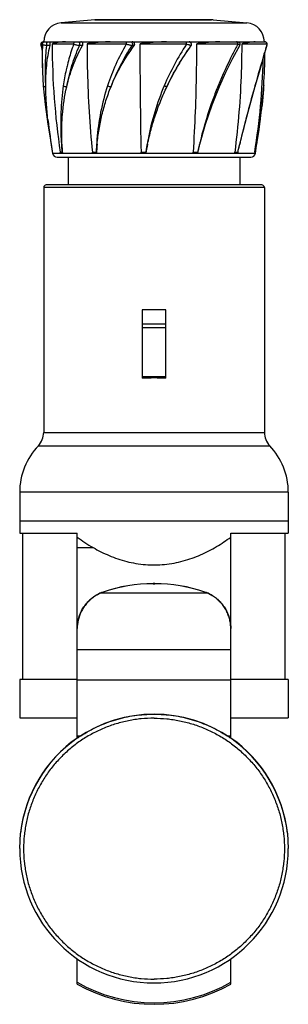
# Model space of a CAD drawing. Header units: millimetres. Extents: x 178 to 234, y 260 to 465.
import ezdxf

# ---------------------------------------------------------------- set-up
doc = ezdxf.new("R2010")
doc.units = ezdxf.units.MM
doc.header["$LTSCALE"] = 30.734
doc.layers.get('0').update_dxf_attribs({"linetype": 'CONTINUOUS'})

msp = doc.modelspace()

# ---------------------------------------------------------------- linework, layer by layer
at = {"color": 7, "linetype": 'Continuous'}
for p, q in [((193.34, 464.62), (186.32, 463.99)), ((186.32, 463.99), (225.04, 463.99)), ((193.34, 464.62), (193.7, 464.64)), ((218.02, 464.62), (193.34, 464.62)), ((193.79, 464.64), (217.66, 464.64)), ((218.02, 464.62), (217.66, 464.64)), ((218.02, 464.62), (225.04, 463.99)), ((182.31, 459.52), (182.42, 454.24)), ((182.43, 459.52), (182.31, 459.52)), ((182.55, 460.02), (228.8, 460.02)), ((188.93, 459.52), (184.45, 459.52)), ((199.91, 459.52), (191.72, 459.52)), ((212.44, 459.52), (202.73, 459.52)), ((223.16, 459.52), (214.53, 459.52)), ((224.91, 459.52), (223.96, 459.52)), ((229.19, 459.52), (224.91, 459.52)), ((182.07, 459.38), (182.33, 458.48)), ((184.02, 459.24), (183.31, 459.24)), ((190.79, 459.24), (190.13, 459.24)), ((201.56, 459.24), (201.12, 459.24)), ((213.42, 459.24), (213.33, 459.24)), ((182.61, 450.88), (183, 447)), ((228.55, 450.95), (228.55, 450.92)), ((226.81, 437.13), (227.57, 441.79)), ((186.51, 437.04), (186.54, 436.8)), ((186.54, 436.8), (186.53, 437.04)), ((226.68, 437.05), (226.64, 436.8)), ((226.75, 436.8), (226.78, 436.94)), ((226.8, 437.05), (226.78, 436.94)), ((226.8, 437.05), (226.81, 437.13)), ((226.81, 437.13), (226.81, 437.13)), ((202.97, 436.8), (184.55, 436.8)), ((185.48, 436.01), (225.88, 436.01)), ((187.78, 436.01), (187.78, 430.21)), ((226.81, 436.8), (203.09, 436.8)), ((223.58, 436.01), (223.58, 430.21)), ((182.68, 429.71), (182.68, 378.66)), ((228.68, 429.71), (182.68, 429.71)), ((228.18, 430.21), (183.18, 430.21)), ((228.68, 429.71), (228.68, 378.66)), ((203.18, 404.21), (203.18, 389.94)), ((208.18, 404.21), (203.18, 404.21)), ((208.18, 389.94), (208.18, 404.21)), ((208.18, 401.21), (203.18, 401.21)), ((203.18, 400.53), (208.18, 400.53)), ((208.18, 390.22), (203.18, 390.22)), ((182.68, 378.66), (228.68, 378.66)), ((181.57, 375.89), (229.79, 375.89)), ((233.68, 366.21), (177.68, 366.21)), ((177.68, 366.21), (177.68, 357.71)), ((233.68, 366.21), (233.68, 357.71)), ((233.68, 360.21), (177.68, 360.21)), ((177.68, 357.71), (189.68, 357.71)), ((178.33, 327.2), (178.33, 357.71)), ((189.68, 337.84), (189.68, 357.71)), ((221.68, 357.71), (233.68, 357.71)), ((221.68, 337.84), (221.68, 357.71)), ((233.03, 327.2), (233.03, 357.71)), ((189.68, 354.69), (192.98, 354.69)), ((205.84, 347.2), (205.52, 347.2)), ((205.52, 347.2), (205.52, 347.16)), ((205.52, 347.16), (205.84, 347.16)), ((205.84, 347.16), (205.84, 347.2)), ((216.85, 345.17), (194.5, 345.17)), ((195.07, 345.42), (195.07, 345.38)), ((216.29, 345.42), (216.29, 345.38)), ((216.82, 345.18), (216.85, 345.17)), ((189.68, 314.96), (189.68, 337.8)), ((221.68, 314.96), (221.68, 337.8)), ((189.68, 333.42), (221.68, 333.42)), ((189.68, 327.2), (177.68, 327.2)), ((177.68, 327.2), (177.68, 319.21)), ((221.68, 327.04), (189.68, 327.04)), ((233.68, 327.2), (221.68, 327.2)), ((233.68, 327.2), (233.68, 319.21)), ((177.68, 319.21), (189.68, 319.21)), ((221.68, 319.21), (233.68, 319.21)), ((189.68, 315.03), (189.64, 315.01)), ((189.68, 315.03), (189.64, 315.01)), ((220.95, 315.45), (221.68, 315.45)), ((221.72, 315.01), (221.68, 315.03)), ((221.71, 315.01), (221.68, 315.03)), ((177.68, 291.99), (177.87, 295.23)), ((233.49, 295.23), (233.68, 291.99)), ((189.68, 263.76), (189.68, 269.03)), ((221.68, 263.76), (221.68, 269.03))]:
    msp.add_line(p, q, dxfattribs=at)
for points in [[(182.55, 460.02), (182.39, 459.99), (182.24, 459.92), (182.13, 459.79), (182.07, 459.64), (182.06, 459.48), (182.07, 459.38)], [(223.58, 459.28), (223.6, 459.32), (223.64, 459.48), (223.63, 459.64), (223.56, 459.79), (223.45, 459.92), (223.31, 459.99), (223.14, 460.02)], [(229.29, 459.38), (229.3, 459.48), (229.29, 459.64), (229.23, 459.79), (229.11, 459.92), (228.97, 459.99), (228.8, 460.02)], [(219.33, 450.7), (220.68, 453.7), (222.14, 456.63), (223.58, 459.28)], [(226.79, 450.77), (227.66, 453.79), (228.53, 456.78), (229.29, 459.38)], [(182.42, 454.24), (182.43, 453.81), (182.51, 452.31), (182.61, 450.88)], [(215.22, 438.72), (216.41, 442.85), (217.81, 446.92), (219.33, 450.7)], [(223.57, 438.72), (224.61, 442.85), (225.72, 446.95), (226.79, 450.77)], [(227.57, 441.79), (228.17, 446.43), (228.55, 450.95)], [(183, 447), (183.55, 442.87), (184.22, 438.73)], [(184.22, 438.73), (184.31, 438.21), (184.48, 437.24)], [(214.8, 437.04), (214.93, 437.57), (215.09, 438.21), (215.22, 438.72)], [(223.16, 437.04), (223.29, 437.57), (223.44, 438.21), (223.57, 438.72)], [(226.8, 437.05), (226.8, 437.07), (226.81, 437.1), (226.81, 437.13)]]:
    msp.add_lwpolyline(points, dxfattribs=at)
for centre, radius, start, end in [((186.68, 460.01), 4, 95.1119, 179.8245), ((224.68, 460.01), 4, 0.1755, 84.8881), ((182.81, 459.52), 0.5, 90, 180.029), ((322.68, 459.59), 140, 179.8245, 179.8332), ((335.89, 459.59), 151.44, 180.0239, 188.5597), ((1286.85, 459.57), 1084.11, 180.00241, 181.1904), ((258.14, 429.48), 54.69, 146.6817, 156.9537), ((258.64, 427.19), 55.5, 144.725, 154.9538), ((87.96, 459.59), 140.86, 356.479, 359.1845), ((248.11, 456.8), 65.74, 180.0281, 182.229), ((87.27, 459.6), 141.22, 350.8092, 358.6748), ((257.93, 429.61), 54.44, 156.9859, 169.3187), ((112.57, 458.97), 116.27, 352.6413, 353.9732), ((322.68, 459.59), 140, 186.4496, 189.3685), ((96.9, 460.97), 132.07, 351.7476, 352.4516), ((102.26, 460.25), 126.67, 352.4535, 352.6619), ((83.36, 462.93), 145.75, 350.5873, 351.7476), ((254.59, 443.25), 68.36, 182.9795, 183.7918), ((245.21, 435.64), 51.59, 175.4838, 176.5604), ((258.37, 429.51), 54.89, 169.3053, 170.3299), ((293.22, 420.39), 80.17, 166.0656, 166.7769), ((463.49, 381.96), 246.56, 166.4561, 166.6872), ((65.99, 465.77), 163.36, 349.9036, 350.6036), ((88.68, 459.59), 140, 350.6315, 351.5239), ((186.68, 468.12), 31.07, 269.0098, 269.7024), ((247.72, 440.97), 61.28, 182.0979, 183.8959), ((194.01, 585.79), 148.75, 269.5452, 269.8569), ((262.75, 431.27), 69.34, 175.2226, 175.4192), ((262.92, 435.12), 69.31, 178.4094, 178.6057), ((242.87, 433.76), 49.3, 174.2208, 176.4604), ((204.48, 678.73), 241.69, 269.6426, 269.8858), ((262.56, 426.3), 59.54, 169.6104, 169.8423), ((261.32, 429.1), 57.88, 172.1106, 172.3477), ((258.74, 427.2), 55.61, 168.039, 170.0555), ((215.26, 654.5), 217.45, 269.6225, 269.8775), ((280.76, 421.61), 67.74, 166.8303, 167.0362), ((278.75, 423.47), 65.37, 168.0188, 168.2314), ((223.48, 536.83), 99.79, 269.4412, 269.8146), ((323.22, 414.13), 102.65, 167.1008, 167.2367), ((185.48, 436.96), 0.948, 189.3685, 270), ((202.98, 429.38), 7.42, 89.1889, 90.0821), ((225.88, 436.96), 0.948, 270, 350.6315), ((183.18, 429.71), 0.5, 90, 180), ((228.18, 429.71), 0.5, 0, 90), ((178.68, 378.66), 4, 316.2502, 360), ((232.68, 378.66), 4, 180, 223.7498), ((191.68, 366.21), 14, 136.2383, 180), ((219.68, 366.21), 14, 0, 43.7617), ((205.68, 314.69), 32.51, 90.2697, 109.0433), ((205.67, 314.65), 32.51, 90.2684, 109.0418), ((205.68, 314.69), 32.51, 70.9565, 89.7304), ((205.68, 314.65), 32.51, 70.958, 89.7316), ((197.67, 337.87), 7.99, 114.1385, 121.3467), ((197.67, 337.83), 7.99, 113.3699, 121.1403), ((197.65, 337.94), 7.91, 109.0313, 114.1759), ((197.67, 337.83), 7.99, 113.117, 113.3527), ((197.68, 337.83), 8, 109.0512, 113.1367), ((213.71, 337.93), 7.92, 65.827, 70.9673), ((213.7, 337.88), 7.94, 66.8482, 70.9611), ((213.68, 337.83), 7.99, 58.6753, 66.6308), ((213.68, 337.87), 7.99, 58.6541, 65.8615), ((197.8, 337.8), 8.12, 177.9018, 179.9943), ((213.56, 337.8), 8.12, 0.0055, 1.4398), ((205.68, 291.98), 28, 55.1609, 124.8396), ((205.67, 291.98), 28, 124.8387, 173.3502), ((205.67, 292.07), 27.99, 124.952, 173.3503), ((205.27, 292.6), 27.26, 123.0408, 124.8791), ((205.93, 292.36), 27.55, 55.1307, 56.95), ((205.68, 291.98), 28, 6.6497, 55.1618), ((205.68, 292.07), 27.99, 6.6497, 55.0484), ((205.68, 291.99), 28, 180.0046, 270.0044), ((205.68, 291.99), 28, 269.9956, 359.9954), ((205.68, 292.04), 32.16, 240.16, 299.84), ((205.68, 292.05), 32.5, 240.5115, 299.4885)]:
    msp.add_arc(centre, radius, start, end, dxfattribs=at)
msp.add_ellipse((205.68, 378.73), major_axis=(23, 0), ratio=0.490316, start_param=7.745071, end_param=7.962892, dxfattribs=at)
for points, knots in [([(182.43, 459.52), (182.42, 459.3), (182.38, 458.38), (182.37, 457.46), (182.37, 456.76)], [0, 0, 0, 0, 0.246817, 1, 1, 1, 1]), ([(182.43, 459.52), (182.43, 459.59), (182.46, 459.73), (182.58, 459.9), (182.75, 460), (182.87, 460.02), (182.93, 460.02)], [0, 0, 0, 0, 0.264884, 0.53324, 0.782996, 1, 1, 1, 1]), ([(183.31, 459.24), (183.2, 459.25), (182.99, 459.27), (182.75, 459.32), (182.6, 459.38), (182.52, 459.42), (182.46, 459.47), (182.44, 459.5), (182.43, 459.52)], [0, 0, 0, 0, 0.3512, 0.649354, 0.769227, 0.866871, 0.94253, 1, 1, 1, 1]), ([(182.68, 460.01), (182.67, 460.01), (182.64, 460), (182.62, 459.99), (182.6, 459.97)], [0, 0, 0, 0, 0.23025, 1, 1, 1, 1]), ([(183.36, 460.02), (183.35, 460.02), (183.34, 460), (183.33, 459.95), (183.31, 459.86), (183.3, 459.75), (183.3, 459.61), (183.3, 459.44), (183.3, 459.32), (183.31, 459.24)], [0, 0, 0, 0, 0.025891, 0.088452, 0.197954, 0.350026, 0.527715, 0.707444, 1, 1, 1, 1]), ([(184.02, 459.24), (184.04, 459.32), (184.06, 459.46), (184.05, 459.64), (184.03, 459.76), (184, 459.87), (183.96, 459.96), (183.91, 460.02), (183.87, 460.02)], [0, 0, 0, 0, 0.312531, 0.479119, 0.633705, 0.765796, 0.870256, 1, 1, 1, 1]), ([(187.2, 460.02), (187.06, 460.02), (186.79, 460.02), (186.4, 459.99), (186.03, 459.95), (185.67, 459.91), (185.39, 459.86), (185.17, 459.81), (185.02, 459.78), (184.86, 459.74), (184.74, 459.7), (184.65, 459.67), (184.58, 459.64), (184.51, 459.6), (184.45, 459.55), (184.45, 459.52)], [0, 0, 0, 0, 0.144514, 0.282984, 0.415399, 0.541742, 0.662021, 0.719915, 0.77635, 0.831404, 0.885259, 0.911889, 0.938544, 0.965842, 1, 1, 1, 1]), ([(188.93, 459.52), (188.8, 459.18), (188.3, 457.77), (187.89, 456.34), (187.62, 455.25)], [0, 0, 0, 0, 0.24857, 1, 1, 1, 1]), ([(188.93, 459.52), (188.93, 459.59), (188.95, 459.73), (189.05, 459.9), (189.19, 460), (189.29, 460.02), (189.34, 460.02)], [0, 0, 0, 0, 0.287195, 0.563852, 0.8027, 1, 1, 1, 1]), ([(190.13, 459.24), (189.9, 459.26), (189.58, 459.31), (189.18, 459.42), (189, 459.48), (188.93, 459.52)], [0, 0, 0, 0, 0.545857, 0.79808, 1, 1, 1, 1]), ([(189.97, 460.02), (189.99, 460.02), (190.02, 460.01), (190.07, 459.95), (190.11, 459.87), (190.15, 459.75), (190.16, 459.61), (190.17, 459.44), (190.15, 459.31), (190.13, 459.24)], [0, 0, 0, 0, 0.055302, 0.13331, 0.246057, 0.392276, 0.5587, 0.725732, 1, 1, 1, 1]), ([(190.79, 459.24), (190.84, 459.32), (190.89, 459.5), (190.84, 459.77), (190.7, 459.94), (190.56, 460.01), (190.48, 460.02), (190.45, 460.02)], [0, 0, 0, 0, 0.269228, 0.541552, 0.783992, 0.894247, 1, 1, 1, 1]), ([(196.52, 460.02), (196.31, 460.02), (195.88, 460.02), (195.25, 459.99), (194.63, 459.95), (194.12, 459.91), (193.72, 459.88), (193.42, 459.85), (193.13, 459.81), (192.83, 459.78), (192.59, 459.74), (192.4, 459.72), (192.26, 459.69), (192.12, 459.67), (192, 459.64), (191.91, 459.62), (191.84, 459.6), (191.79, 459.58), (191.74, 459.56), (191.72, 459.53), (191.72, 459.52)], [0, 0, 0, 0, 0.132, 0.262134, 0.390297, 0.516384, 0.578619, 0.640298, 0.701411, 0.761951, 0.821915, 0.851684, 0.881316, 0.910821, 0.940223, 0.954906, 0.969607, 0.984409, 0.991977, 1, 1, 1, 1]), ([(191.72, 459.52), (191.72, 457.64), (191.82, 450.14), (192.28, 442.64), (192.83, 437.05)], [0, 0, 0, 0, 0.250682, 1, 1, 1, 1]), ([(199.91, 459.52), (199.1, 458.16), (197.64, 455.35), (196.49, 452.39), (196, 450.89)], [0, 0, 0, 0, 0.501364, 1, 1, 1, 1]), ([(199.91, 459.52), (199.91, 459.59), (199.92, 459.69), (199.95, 459.81), (199.98, 459.89), (200.02, 459.95), (200.06, 460), (200.1, 460.02), (200.13, 460.02)], [0, 0, 0, 0, 0.348191, 0.51058, 0.65378, 0.772207, 0.866607, 1, 1, 1, 1]), ([(201.12, 459.24), (201.04, 459.25), (200.85, 459.28), (200.56, 459.34), (200.24, 459.43), (200.02, 459.49), (199.91, 459.52)], [0, 0, 0, 0, 0.198595, 0.453418, 0.731048, 1, 1, 1, 1]), ([(200.79, 460.02), (200.86, 460.02), (201.01, 459.97), (201.17, 459.75), (201.21, 459.48), (201.16, 459.31), (201.12, 459.24)], [0, 0, 0, 0, 0.202008, 0.466024, 0.755838, 1, 1, 1, 1]), ([(201.56, 459.24), (201.58, 459.28), (201.63, 459.36), (201.66, 459.5), (201.64, 459.64), (201.57, 459.82), (201.38, 459.98), (201.2, 460.02), (201.1, 460.02)], [0, 0, 0, 0, 0.125941, 0.25223, 0.378579, 0.504655, 0.753067, 1, 1, 1, 1]), ([(208.3, 460.02), (208.06, 460.02), (207.6, 460.02), (206.9, 459.99), (206.19, 459.95), (205.61, 459.91), (205.14, 459.88), (204.79, 459.85), (204.44, 459.81), (204.15, 459.78), (203.92, 459.76), (203.75, 459.74), (203.57, 459.72), (203.4, 459.69), (203.26, 459.67), (203.14, 459.65), (203.05, 459.64), (202.97, 459.62), (202.9, 459.6), (202.84, 459.59), (202.8, 459.57), (202.76, 459.56), (202.73, 459.54), (202.73, 459.52)], [0, 0, 0, 0, 0.124725, 0.249768, 0.375013, 0.500345, 0.563006, 0.625646, 0.68825, 0.750803, 0.782056, 0.813292, 0.844508, 0.875703, 0.906875, 0.922452, 0.938024, 0.953589, 0.969149, 0.976928, 0.984706, 0.99248, 1, 1, 1, 1]), ([(212.44, 459.52), (212.44, 459.59), (212.44, 459.69), (212.44, 459.81), (212.43, 459.89), (212.43, 459.95), (212.42, 459.99), (212.41, 460.01), (212.41, 460.02), (212.4, 460.02)], [0, 0, 0, 0, 0.400254, 0.582283, 0.736766, 0.85513, 0.936209, 0.981934, 1, 1, 1, 1]), ([(213.33, 459.24), (213.33, 459.24), (213.32, 459.25), (213.29, 459.26), (213.23, 459.28), (213.14, 459.31), (213.04, 459.35), (212.91, 459.39), (212.71, 459.45), (212.55, 459.49), (212.44, 459.52)], [0, 0, 0, 0, 0.013923, 0.036228, 0.105217, 0.204182, 0.329301, 0.476115, 0.640024, 1, 1, 1, 1]), ([(212.92, 460.02), (213, 460.02), (213.18, 459.98), (213.39, 459.77), (213.44, 459.48), (213.38, 459.31), (213.33, 459.24)], [0, 0, 0, 0, 0.229542, 0.498716, 0.768901, 1, 1, 1, 1]), ([(213.42, 459.24), (213.48, 459.31), (213.54, 459.5), (213.47, 459.78), (213.26, 459.98), (213.08, 460.02), (212.99, 460.02)], [0, 0, 0, 0, 0.253571, 0.507763, 0.756056, 1, 1, 1, 1]), ([(214.53, 459.52), (214.53, 457.64), (214.47, 450.14), (214.18, 442.65), (213.83, 437.05)], [0, 0, 0, 0, 0.250886, 1, 1, 1, 1]), ([(219.37, 460.02), (219.18, 460.02), (218.8, 460.02), (218.21, 459.99), (217.62, 459.95), (217.12, 459.91), (216.71, 459.88), (216.4, 459.85), (216.09, 459.81), (215.83, 459.78), (215.62, 459.76), (215.46, 459.74), (215.31, 459.72), (215.15, 459.69), (215.02, 459.67), (214.91, 459.65), (214.83, 459.64), (214.75, 459.62), (214.67, 459.6), (214.61, 459.58), (214.56, 459.56), (214.53, 459.54), (214.53, 459.52)], [0, 0, 0, 0, 0.116881, 0.236292, 0.358127, 0.482272, 0.545174, 0.608608, 0.67256, 0.737016, 0.769429, 0.801963, 0.834619, 0.867395, 0.900293, 0.916791, 0.933322, 0.949891, 0.966505, 0.983192, 0.991605, 1, 1, 1, 1]), ([(223.16, 459.52), (222.79, 458.83), (221.3, 456.01), (219.97, 453.12), (219.06, 450.89)], [0, 0, 0, 0, 0.24639, 1, 1, 1, 1]), ([(223.96, 459.52), (223.96, 457.64), (223.84, 450.13), (223.23, 442.63), (222.51, 437.05)], [0, 0, 0, 0, 0.250438, 1, 1, 1, 1]), ([(223.16, 459.52), (223.16, 459.59), (223.15, 459.72), (223.08, 459.88), (222.99, 460), (222.91, 460.02), (222.88, 460.02)], [0, 0, 0, 0, 0.32656, 0.620667, 0.841519, 1, 1, 1, 1]), ([(223.58, 459.28), (223.58, 459.28), (223.58, 459.3), (223.56, 459.33), (223.53, 459.36), (223.48, 459.39), (223.42, 459.42), (223.31, 459.47), (223.22, 459.5), (223.16, 459.52)], [0, 0, 0, 0, 0.043931, 0.102423, 0.186668, 0.298748, 0.438093, 0.603152, 1, 1, 1, 1]), ([(226.78, 460.02), (226.58, 460.02), (226.27, 460), (225.84, 459.95), (225.56, 459.91), (225.32, 459.88), (225.14, 459.85), (224.95, 459.81), (224.76, 459.78), (224.59, 459.74), (224.46, 459.72), (224.36, 459.69), (224.26, 459.67), (224.17, 459.64), (224.1, 459.62), (224.05, 459.6), (224, 459.57), (223.96, 459.54), (223.96, 459.52)], [0, 0, 0, 0, 0.207715, 0.32199, 0.443074, 0.506133, 0.570851, 0.637218, 0.705234, 0.774916, 0.810401, 0.846336, 0.882763, 0.919773, 0.938571, 0.957678, 0.977403, 1, 1, 1, 1]), ([(229.19, 459.52), (229, 458.83), (228.17, 455.95), (227.34, 453.08), (226.72, 450.89)], [0, 0, 0, 0, 0.241402, 1, 1, 1, 1]), ([(229.19, 459.52), (229.19, 459.59), (229.17, 459.73), (229.06, 459.9), (228.91, 460), (228.79, 460.02), (228.74, 460.02)], [0, 0, 0, 0, 0.276852, 0.549516, 0.793382, 1, 1, 1, 1]), ([(229.29, 459.38), (229.29, 459.4), (229.29, 459.42), (229.27, 459.46), (229.24, 459.49), (229.21, 459.51), (229.19, 459.52)], [0, 0, 0, 0, 0.186502, 0.399363, 0.666646, 1, 1, 1, 1]), ([(182.32, 459.26), (182.28, 459.27), (182.22, 459.28), (182.14, 459.31), (182.08, 459.35), (182.07, 459.38)], [0, 0, 0, 0, 0.352975, 0.634419, 1, 1, 1, 1]), ([(183.12, 450.68), (183.06, 452.15), (183.01, 455), (183.17, 457.86), (183.31, 459.24)], [0, 0, 0, 0, 0.512868, 1, 1, 1, 1]), ([(183.12, 450.68), (183.11, 452.16), (183.21, 455.03), (183.67, 457.88), (184.02, 459.24)], [0, 0, 0, 0, 0.512937, 1, 1, 1, 1]), ([(187.48, 450.68), (187.77, 452.16), (188.49, 455.07), (189.53, 457.88), (190.13, 459.24)], [0, 0, 0, 0, 0.504693, 1, 1, 1, 1]), ([(187.48, 450.68), (187.83, 452.18), (188.7, 455.13), (190.02, 457.92), (190.79, 459.24)], [0, 0, 0, 0, 0.501529, 1, 1, 1, 1]), ([(196.72, 450.68), (197.29, 452.18), (198.6, 455.12), (200.23, 457.9), (201.12, 459.24)], [0, 0, 0, 0, 0.499142, 1, 1, 1, 1]), ([(196.72, 450.68), (197.33, 452.2), (198.75, 455.17), (200.56, 457.92), (201.56, 459.24)], [0, 0, 0, 0, 0.497623, 1, 1, 1, 1]), ([(208.36, 450.68), (209.07, 452.19), (210.63, 455.13), (212.45, 457.9), (213.42, 459.24)], [0, 0, 0, 0, 0.502442, 1, 1, 1, 1]), ([(187.62, 455.25), (187.53, 454.9), (187.19, 453.45), (186.93, 451.99), (186.77, 450.89)], [0, 0, 0, 0, 0.248339, 1, 1, 1, 1]), ([(182.61, 450.88), (182.62, 450.85), (182.65, 450.81), (182.71, 450.77), (182.79, 450.73), (182.93, 450.69), (183.06, 450.68), (183.12, 450.68)], [0, 0, 0, 0, 0.150796, 0.250887, 0.370227, 0.660791, 1, 1, 1, 1]), ([(183.56, 443.87), (183.43, 445.01), (183.22, 447.28), (183.13, 449.56), (183.12, 450.68)], [0, 0, 0, 0, 0.506768, 1, 1, 1, 1]), ([(186.77, 450.89), (186.51, 449.06), (186.19, 445.33), (186.23, 441.58), (186.32, 439.7)], [0, 0, 0, 0, 0.494946, 1, 1, 1, 1]), ([(186.48, 438.72), (186.44, 439.74), (186.42, 441.77), (186.6, 445.78), (187.04, 448.75), (187.48, 450.68)], [0, 0, 0, 0, 0.254207, 0.505663, 1, 1, 1, 1]), ([(186.77, 450.89), (186.81, 450.86), (186.91, 450.8), (187.08, 450.74), (187.28, 450.7), (187.41, 450.69), (187.48, 450.68)], [0, 0, 0, 0, 0.198659, 0.450212, 0.727971, 1, 1, 1, 1]), ([(196, 450.89), (195.4, 449.08), (194.45, 445.38), (193.93, 441.6), (193.78, 439.7)], [0, 0, 0, 0, 0.499872, 1, 1, 1, 1]), ([(193.82, 438.72), (193.87, 439.24), (193.99, 440.26), (194.29, 442.29), (194.8, 444.81), (195.63, 447.79), (196.33, 449.73), (196.72, 450.68)], [0, 0, 0, 0, 0.124945, 0.249848, 0.499539, 0.749432, 1, 1, 1, 1]), ([(196, 450.89), (196.12, 450.83), (196.31, 450.76), (196.55, 450.7), (196.67, 450.68), (196.72, 450.68)], [0, 0, 0, 0, 0.541427, 0.797285, 1, 1, 1, 1]), ([(204.34, 438.73), (204.45, 439.24), (204.68, 440.26), (205.19, 442.3), (205.95, 444.82), (207.06, 447.79), (207.91, 449.73), (208.36, 450.68)], [0, 0, 0, 0, 0.124197, 0.248656, 0.498304, 0.748848, 1, 1, 1, 1]), ([(207.82, 450.89), (207.88, 450.87), (208, 450.82), (208.14, 450.76), (208.24, 450.72), (208.29, 450.7), (208.33, 450.69), (208.35, 450.68), (208.36, 450.68)], [0, 0, 0, 0, 0.356794, 0.66781, 0.792969, 0.892033, 0.961781, 1, 1, 1, 1]), ([(219.06, 450.89), (218.69, 449.98), (217.28, 446.32), (216.12, 442.56), (215.41, 439.7)], [0, 0, 0, 0, 0.249675, 1, 1, 1, 1]), ([(219.06, 450.89), (219.1, 450.87), (219.17, 450.84), (219.25, 450.79), (219.29, 450.76), (219.32, 450.73), (219.33, 450.71), (219.33, 450.7)], [0, 0, 0, 0, 0.391922, 0.698277, 0.812937, 0.900331, 1, 1, 1, 1]), ([(226.72, 450.89), (226.21, 449.05), (225.19, 445.33), (224.24, 441.59), (223.78, 439.7)], [0, 0, 0, 0, 0.4952, 1, 1, 1, 1]), ([(226.72, 450.89), (226.74, 450.88), (226.76, 450.86), (226.79, 450.82), (226.8, 450.78), (226.79, 450.77)], [0, 0, 0, 0, 0.326457, 0.709492, 1, 1, 1, 1]), ([(228.55, 450.92), (228.53, 450.58), (228.44, 449.19), (228.31, 447.8), (228.2, 446.76)], [0, 0, 0, 0, 0.247202, 1, 1, 1, 1]), ([(186.38, 438.73), (186.39, 438.59), (186.41, 438.31), (186.45, 437.75), (186.49, 437.32), (186.51, 437.04)], [0, 0, 0, 0, 0.248841, 0.49846, 1, 1, 1, 1]), ([(186.38, 438.73), (186.39, 438.73), (186.4, 438.72), (186.43, 438.72), (186.46, 438.72), (186.48, 438.72)], [0, 0, 0, 0, 0.173754, 0.421538, 1, 1, 1, 1]), ([(186.53, 437.04), (186.52, 437.18), (186.51, 437.46), (186.5, 437.88), (186.49, 438.3), (186.48, 438.58), (186.48, 438.72)], [0, 0, 0, 0, 0.250618, 0.500976, 0.750724, 1, 1, 1, 1]), ([(186.51, 437.04), (186.51, 437.04), (186.52, 437.04), (186.52, 437.04), (186.53, 437.04)], [0, 0, 0, 0, 0.1716, 1, 1, 1, 1]), ([(192.85, 436.8), (192.85, 436.84), (192.84, 436.92), (192.84, 437), (192.83, 437.05)], [0, 0, 0, 0, 0.499702, 1, 1, 1, 1]), ([(193.72, 438.73), (193.71, 438.59), (193.69, 438.31), (193.66, 437.89), (193.65, 437.46), (193.65, 437.18), (193.64, 437.04)], [0, 0, 0, 0, 0.249395, 0.499176, 0.749614, 1, 1, 1, 1]), ([(193.64, 437.04), (193.64, 437.04), (193.65, 437.04), (193.65, 437.04), (193.65, 437.04)], [0, 0, 0, 0, 0.787006, 1, 1, 1, 1]), ([(193.65, 437.04), (193.68, 437.32), (193.72, 437.74), (193.78, 438.3), (193.81, 438.58), (193.82, 438.72)], [0, 0, 0, 0, 0.500801, 0.750578, 1, 1, 1, 1]), ([(193.72, 438.73), (193.73, 438.73), (193.77, 438.72), (193.81, 438.72), (193.82, 438.72)], [0, 0, 0, 0, 0.527946, 1, 1, 1, 1]), ([(202.97, 436.8), (202.97, 436.84), (202.97, 436.92), (202.97, 437), (202.97, 437.05)], [0, 0, 0, 0, 0.499926, 1, 1, 1, 1]), ([(204.26, 438.73), (204.23, 438.59), (204.18, 438.31), (204.11, 437.89), (204.05, 437.46), (204.01, 437.18), (203.99, 437.04)], [0, 0, 0, 0, 0.250112, 0.500131, 0.750139, 1, 1, 1, 1]), ([(203.99, 437.04), (204, 437.04), (204, 437.04), (204, 437.04), (204, 437.04)], [0, 0, 0, 0, 0.650934, 1, 1, 1, 1]), ([(204, 437.04), (204.06, 437.32), (204.17, 437.88), (204.28, 438.45), (204.34, 438.72)], [0, 0, 0, 0, 0.500308, 1, 1, 1, 1]), ([(204.26, 438.73), (204.27, 438.73), (204.28, 438.73), (204.31, 438.72), (204.33, 438.72), (204.34, 438.72), (204.34, 438.73)], [0, 0, 0, 0, 0.345232, 0.654993, 0.883273, 1, 1, 1, 1]), ([(213.81, 436.8), (213.82, 436.86), (213.82, 436.94), (213.83, 437.03), (213.83, 437.05)], [0, 0, 0, 0, 0.750051, 1, 1, 1, 1]), ([(215.18, 438.73), (215.14, 438.59), (215.07, 438.31), (214.97, 437.89), (214.89, 437.46), (214.83, 437.18), (214.8, 437.04)], [0, 0, 0, 0, 0.250263, 0.500347, 0.750232, 1, 1, 1, 1]), ([(214.8, 437.04), (214.8, 437.04), (214.8, 437.04), (214.8, 437.04), (214.8, 437.04)], [0, 0, 0, 0, 0.72384, 1, 1, 1, 1]), ([(215.18, 438.73), (215.18, 438.73), (215.19, 438.73), (215.21, 438.72), (215.21, 438.72), (215.22, 438.72), (215.22, 438.72), (215.22, 438.72), (215.22, 438.72)], [0, 0, 0, 0, 0.406521, 0.726925, 0.844234, 0.929916, 0.98223, 1, 1, 1, 1]), ([(222.48, 436.8), (222.48, 436.84), (222.49, 436.92), (222.5, 437), (222.51, 437.05)], [0, 0, 0, 0, 0.500119, 1, 1, 1, 1]), ([(223.16, 437.04), (223.19, 437.18), (223.26, 437.46), (223.35, 437.89), (223.45, 438.31), (223.52, 438.59), (223.55, 438.73)], [0, 0, 0, 0, 0.250172, 0.500331, 0.750262, 1, 1, 1, 1]), ([(223.16, 437.04), (223.16, 437.04), (223.16, 437.04), (223.16, 437.04), (223.16, 437.04)], [0, 0, 0, 0, 0.732202, 1, 1, 1, 1]), ([(223.55, 438.73), (223.56, 438.73), (223.56, 438.73), (223.57, 438.73), (223.57, 438.72)], [0, 0, 0, 0, 0.722759, 1, 1, 1, 1]), ([(226.8, 437.05), (226.79, 437.05), (226.75, 437.05), (226.71, 437.05), (226.68, 437.05)], [0, 0, 0, 0, 0.229373, 1, 1, 1, 1]), ([(189.68, 356.86), (190.2, 356.47), (191.28, 355.72), (192.41, 355.02), (192.98, 354.69)], [0, 0, 0, 0, 0.494065, 1, 1, 1, 1]), ([(192.98, 354.69), (194.06, 354.07), (195.75, 353.22), (198.12, 352.32), (199.99, 351.76), (201.92, 351.36), (203.89, 351.11), (205.89, 351.04), (207.89, 351.15), (209.85, 351.43), (211.77, 351.87), (213.63, 352.45), (215.4, 353.16), (217.1, 353.97), (218.71, 354.86), (220.23, 355.83), (221.21, 356.52), (221.68, 356.87)], [0, 0, 0, 0, 0.121738, 0.184303, 0.247842, 0.312192, 0.37712, 0.442337, 0.50752, 0.572347, 0.636542, 0.699886, 0.762227, 0.823463, 0.883531, 0.942388, 1, 1, 1, 1]), ([(189.68, 337.84), (189.68, 338.16), (189.71, 338.66), (189.81, 339.32), (189.92, 339.81), (190.06, 340.3), (190.23, 340.78), (190.43, 341.25), (190.74, 341.87), (191.12, 342.45), (191.54, 343), (191.89, 343.39), (192.26, 343.75), (192.79, 344.21), (193.22, 344.51), (193.52, 344.69)], [0, 0, 0, 0, 0.120219, 0.181197, 0.242651, 0.304539, 0.366826, 0.429459, 0.49237, 0.618729, 0.682144, 0.745643, 0.809212, 0.872837, 1, 1, 1, 1]), ([(193.54, 344.67), (193.25, 344.5), (192.84, 344.21), (192.32, 343.77), (191.96, 343.42), (191.61, 343.05), (191.19, 342.52), (190.82, 341.96), (190.51, 341.37), (190.3, 340.92), (190.12, 340.46), (189.98, 339.99), (189.86, 339.52), (189.74, 338.89), (189.7, 338.41), (189.68, 338.09)], [0, 0, 0, 0, 0.127486, 0.191266, 0.254986, 0.318629, 0.382175, 0.508735, 0.571697, 0.634344, 0.696604, 0.758416, 0.819732, 0.88049, 1, 1, 1, 1]), ([(217.84, 344.69), (218.14, 344.51), (218.57, 344.21), (219.09, 343.75), (219.47, 343.39), (219.81, 343), (220.24, 342.45), (220.61, 341.87), (220.93, 341.25), (221.13, 340.78), (221.3, 340.3), (221.44, 339.81), (221.55, 339.32), (221.65, 338.66), (221.68, 338.16), (221.68, 337.84)], [0, 0, 0, 0, 0.127165, 0.19079, 0.25436, 0.31786, 0.381275, 0.507636, 0.570545, 0.633176, 0.695462, 0.75735, 0.818804, 0.879782, 1, 1, 1, 1]), ([(221.68, 338), (221.67, 338.32), (221.63, 338.8), (221.52, 339.43), (221.4, 339.91), (221.26, 340.39), (221.08, 340.85), (220.88, 341.31), (220.57, 341.91), (220.2, 342.48), (219.78, 343.01), (219.43, 343.39), (219.07, 343.74), (218.55, 344.19), (218.13, 344.48), (217.84, 344.66)], [0, 0, 0, 0, 0.119346, 0.180047, 0.241321, 0.303108, 0.365355, 0.428003, 0.490978, 0.617587, 0.681166, 0.744844, 0.808602, 0.872423, 1, 1, 1, 1]), ([(190.4, 315.45), (191.53, 316.19), (193.89, 317.49), (197.68, 318.93), (201.64, 319.8), (204.33, 319.99), (205.68, 319.99)], [0, 0, 0, 0, 0.249987, 0.499869, 0.749861, 1, 1, 1, 1]), ([(205.68, 319.99), (207.03, 319.99), (209.72, 319.8), (213.68, 318.93), (217.46, 317.49), (219.83, 316.19), (220.95, 315.45)], [0, 0, 0, 0, 0.250139, 0.500131, 0.750013, 1, 1, 1, 1]), ([(205.68, 319.15), (204.79, 319.15), (203.45, 319.08), (201.69, 318.86), (199.94, 318.56), (197.78, 318.02), (195.68, 317.27), (194.05, 316.55), (192.46, 315.75), (190.55, 314.6), (188.77, 313.28), (187.42, 312.11), (186.13, 310.89), (184.63, 309.24), (183.31, 307.45), (182.36, 305.95), (181.48, 304.4), (180.53, 302.39), (179.78, 300.29), (179.3, 298.58), (179.01, 297.27), (178.78, 295.96), (178.56, 294.19), (178.45, 291.97), (178.56, 289.75), (178.78, 287.98), (179.01, 286.67), (179.3, 285.36), (179.78, 283.65), (180.53, 281.55), (181.48, 279.54), (182.36, 277.99), (183.31, 276.49), (184.63, 274.7), (186.13, 273.05), (187.42, 271.82), (188.77, 270.66), (190.55, 269.34), (192.46, 268.19), (194.05, 267.39), (195.68, 266.67), (197.78, 265.92), (199.94, 265.38), (201.69, 265.08), (203.45, 264.86), (204.79, 264.79), (205.68, 264.79)], [0, 0, 0, 0, 0.031243, 0.046877, 0.062509, 0.093755, 0.125003, 0.140632, 0.156261, 0.187508, 0.218755, 0.234383, 0.250011, 0.281258, 0.312503, 0.328131, 0.343758, 0.375003, 0.406248, 0.421875, 0.437502, 0.453129, 0.468756, 0.5, 0.531244, 0.546871, 0.562498, 0.578125, 0.593752, 0.624997, 0.656242, 0.671869, 0.687497, 0.718742, 0.749989, 0.765617, 0.781245, 0.812492, 0.843739, 0.859368, 0.874997, 0.906245, 0.937491, 0.953123, 0.968757, 1, 1, 1, 1]), ([(205.68, 319.15), (206.57, 319.15), (207.9, 319.08), (209.67, 318.86), (211.42, 318.56), (213.58, 318.02), (215.68, 317.27), (217.31, 316.55), (218.89, 315.75), (220.8, 314.6), (222.59, 313.28), (223.94, 312.11), (225.23, 310.89), (226.72, 309.24), (228.05, 307.45), (229, 305.95), (229.88, 304.4), (230.83, 302.39), (231.58, 300.29), (232.06, 298.58), (232.35, 297.27), (232.58, 295.96), (232.79, 294.19), (232.9, 291.97), (232.79, 289.75), (232.58, 287.98), (232.35, 286.67), (232.06, 285.36), (231.58, 283.65), (230.83, 281.55), (229.88, 279.54), (229, 277.99), (228.05, 276.49), (226.72, 274.7), (225.23, 273.05), (223.94, 271.82), (222.59, 270.66), (220.8, 269.34), (218.89, 268.19), (217.31, 267.39), (215.68, 266.67), (213.58, 265.92), (211.42, 265.38), (209.67, 265.08), (207.9, 264.86), (206.57, 264.79), (205.68, 264.79)], [0, 0, 0, 0, 0.031243, 0.046877, 0.062509, 0.093755, 0.125003, 0.140632, 0.156261, 0.187508, 0.218755, 0.234383, 0.250011, 0.281258, 0.312503, 0.328131, 0.343758, 0.375003, 0.406248, 0.421875, 0.437502, 0.453129, 0.468756, 0.5, 0.531244, 0.546871, 0.562498, 0.578125, 0.593752, 0.624997, 0.656242, 0.671869, 0.687497, 0.718742, 0.749989, 0.765617, 0.781245, 0.812492, 0.843739, 0.859368, 0.874997, 0.906245, 0.937491, 0.953123, 0.968757, 1, 1, 1, 1]), ([(189.68, 315.45), (189.74, 315.45), (189.83, 315.45), (189.95, 315.45), (190.04, 315.45), (190.13, 315.45), (190.25, 315.45), (190.34, 315.45), (190.4, 315.45)], [0, 0, 0, 0, 0.25, 0.375, 0.500001, 0.625, 0.75, 1, 1, 1, 1])]:
    msp.add_open_spline(points, degree=3, knots=knots, dxfattribs=at)
msp.add_open_spline([(186.17, 436.8), (186.16, 436.88), (186.15, 436.96), (186.14, 437.05)], degree=3, dxfattribs=at)

doc.saveas('drawing.dxf')
